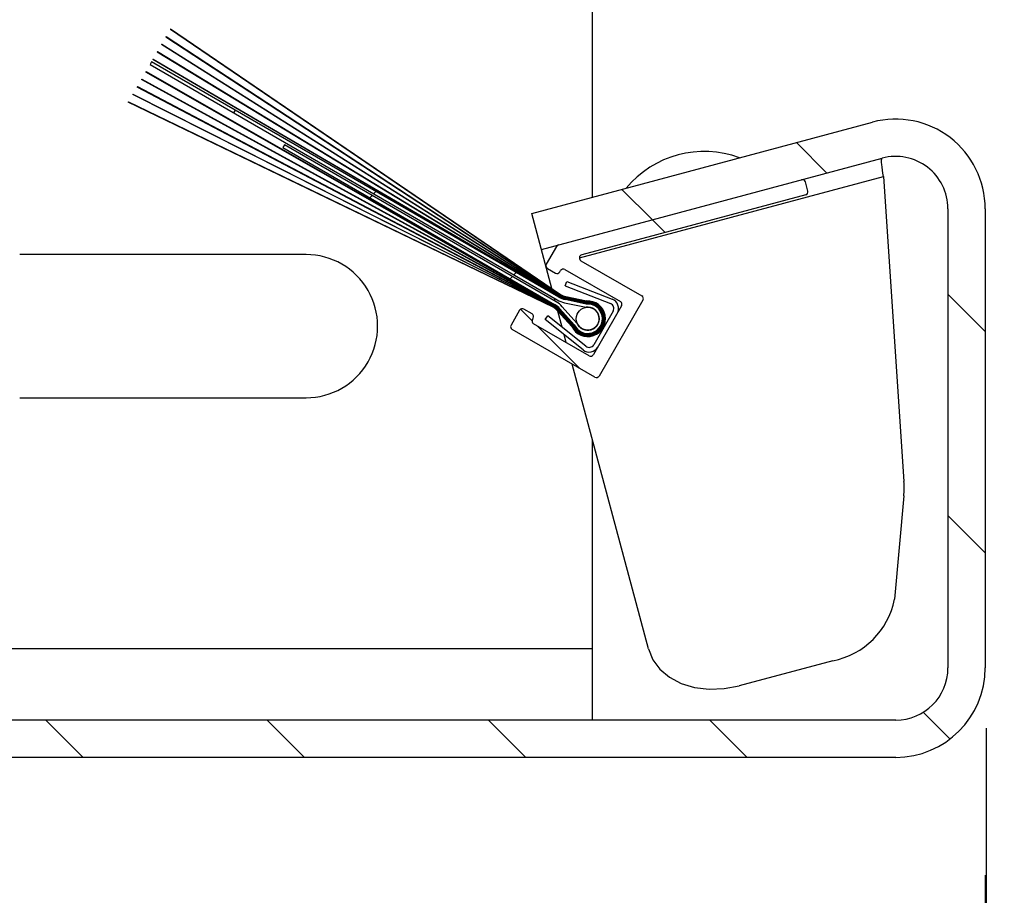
# Model space of a CAD drawing. Header units: inches. Extents: x 170 to 312, y 215 to 248.
# Tile 174 of 256: x 201.437 to 201.662, y 238.382 to 238.583. Entities that reach past the tile are written whole.
import ezdxf

# ---------------------------------------------------------------- set-up
doc = ezdxf.new("R2010")
doc.units = ezdxf.units.IN
doc.header["$LTSCALE"] = 0.25
doc.header["$MEASUREMENT"] = 0
for name, color, linetype in [('ANNOTATIONS', 1, 'Continuous'), ('DETAILS', 4, 'Continuous'), ('MOTOR LH', 7, 'Continuous')]:
    doc.layers.add(name, color=color, linetype=linetype)
doc.styles.add('ARIAL', font='arial.ttf', dxfattribs={"height": 0.09375})
doc.dimstyles.new('STANDARD$0', dxfattribs={"dimtxt": 0.09375, "dimasz": 0.09375, "dimexe": 0.03125, "dimexo": 0.046875, "dimgap": 0.09, "dimtad": 0, "dimtih": 1, "dimtoh": 1, "dimdec": 4, "dimzin": 0, "dimdsep": 46, "dimtxsty": 'ARIAL', "dimcen": 0.09, "dimadec": 0, "dimazin": 0, "dimtfac": 1, "dimtdec": 4, "dimtofl": 0, "dimtmove": 0, "dimatfit": 1, "dimfxl": 1, "dimtolj": 1, "dimtzin": 0, "dimarcsym": 0})
pattern_1 = [(45, (195.1059295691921, 235.7826082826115), (-0.02535731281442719, 0.02535731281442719), [])]

# ---------------------------------------------------------------- blocks, each defined once
blk = doc.blocks.new('*D37')
at = {"layer": 'ANNOTATIONS', "color": 0, "lineweight": -2, "transparency": 16777216}
for p, q in [((201.6581195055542, 238.420556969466), (201.6581195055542, 238.1541169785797)), ((201.2904444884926, 238.4191013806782), (201.2904444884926, 238.1541169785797)), ((201.1966944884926, 238.1853669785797), (201.1029444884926, 238.1853669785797)), ((201.7518695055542, 238.1853669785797), (201.8456195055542, 238.1853669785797))]:
    blk.add_line(p, q, dxfattribs=at)
at = {"layer": 'ANNOTATIONS', "color": 0, "transparency": 16777216}
for points in [[(201.1966944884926, 238.2009919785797), (201.1966944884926, 238.1697419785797), (201.2904444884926, 238.1853669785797)], [(201.7518695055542, 238.2009919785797), (201.7518695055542, 238.1697419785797), (201.6581195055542, 238.1853669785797)]]:
    blk.add_solid(points, dxfattribs=at)
at = {"layer": 'defpoints', "color": 0, "transparency": 16777216}
for p in [(201.6581195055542, 238.467431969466), (201.2904444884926, 238.4659763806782), (201.6581195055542, 238.1853669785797)]:
    blk.add_point(p, dxfattribs=at)
at = {"layer": 'ANNOTATIONS', "color": 0, "transparency": 16777216, "insert": (200.8498412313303, 238.1853669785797), "char_height": 0.09375, "attachment_point": 5, "style": 'ARIAL'}
blk.add_mtext('\\A1;5 1/4"', dxfattribs=at)
blk = doc.blocks.new('*D26')
at = {"layer": 'ANNOTATIONS', "color": 0, "lineweight": -2, "transparency": 16777216}
for p, q in [((201.6578922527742, 238.3869510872), (201.6579226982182, 238.1244383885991)), ((206.6583489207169, 238.3875310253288), (206.6583793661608, 238.1250183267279)), ((206.564625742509, 238.1562574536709), (204.7744839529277, 238.1560498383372)), ((201.7516690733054, 238.1556992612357), (203.5418108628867, 238.1559068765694))]:
    blk.add_line(p, q, dxfattribs=at)
at = {"layer": 'ANNOTATIONS', "color": 0, "transparency": 16777216}
for points in [[(206.5646239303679, 238.1718824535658), (206.5646275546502, 238.140632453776), (206.6583757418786, 238.1562683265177)], [(201.7516672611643, 238.1713242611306), (201.7516708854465, 238.1400742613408), (201.6579190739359, 238.1556883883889)]]:
    blk.add_solid(points, dxfattribs=at)
at = {"layer": 'defpoints', "color": 0, "transparency": 16777216}
for p in [(201.6578868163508, 238.4338260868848), (206.6583434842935, 238.4344060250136), (206.6583757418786, 238.1562683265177)]:
    blk.add_point(p, dxfattribs=at)
at = {"layer": 'ANNOTATIONS', "color": 0, "transparency": 16777216, "insert": (204.1581474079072, 238.1559783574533), "char_height": 0.09375, "attachment_point": 5, "style": 'ARIAL'}
blk.add_mtext('\\A1;OPENING WIDTH', dxfattribs=at)

msp = doc.modelspace()

# ---------------------------------------------------------------- hatches: boundary and pattern name
at = {"layer": 'MOTOR LH'}
h = msp.add_hatch(dxfattribs=at)
h.set_pattern_fill('ANSI31', color=256, scale=0.2868852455, style=0)
h.set_pattern_definition(pattern_1)
edge = h.paths.add_edge_path(flags=0)
edge.add_line((201.6342828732, 238.6142102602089), (201.5561879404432, 238.635135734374))
edge.add_line((201.5561879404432, 238.635135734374), (201.5539789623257, 238.6268917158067))
edge.add_line((201.5539789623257, 238.6268917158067), (201.6320738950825, 238.6059662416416))
edge.add_arc((201.6373828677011, 238.6257795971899), 0.02051229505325, 255.0000000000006, 360)
edge.add_line((201.6578951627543, 238.6257795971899), (201.6578951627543, 238.7040474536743))
edge.add_arc((201.6373828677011, 238.7040474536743), 0.02051229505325, 0, 90.00000000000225)
edge.add_line((201.6373828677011, 238.7245597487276), (201.3198009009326, 238.7245597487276))
edge.add_arc((201.3198009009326, 238.7040474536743), 0.02051229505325, 90.00000000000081, 180.0000000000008)
edge.add_line((201.2992886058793, 238.7040474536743), (201.2992886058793, 238.4429460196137))
edge.add_arc((201.3198009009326, 238.4429460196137), 0.02051229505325, 180, 270)
edge.add_line((201.3198009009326, 238.4224337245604), (201.3530795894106, 238.4224337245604))
edge.add_line((201.3530795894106, 238.4224337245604), (201.3530795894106, 238.430968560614))
edge.add_line((201.3530795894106, 238.430968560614), (201.3198009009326, 238.430968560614))
edge.add_arc((201.3198009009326, 238.4429460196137), 0.011977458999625, 179.9999999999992, 269.9999999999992, ccw=False)
edge.add_line((201.3078234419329, 238.4429460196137), (201.3078234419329, 238.7040474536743))
edge.add_arc((201.3198009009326, 238.7040474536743), 0.011977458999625, 90, 180, ccw=False)
edge.add_line((201.3198009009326, 238.716024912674), (201.6373828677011, 238.716024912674))
edge.add_arc((201.6373828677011, 238.7040474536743), 0.011977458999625, 0, 90, ccw=False)
edge.add_line((201.6493603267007, 238.7040474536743), (201.6493603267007, 238.62577959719))
edge.add_arc((201.6373828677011, 238.6257795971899), 0.011977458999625, 254.99999999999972, 360, ccw=False)
h = msp.add_hatch(dxfattribs=at)
h.set_pattern_fill('ANSI31', color=256, scale=0.2868852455, style=0)
h.set_pattern_definition(pattern_1)
edge = h.paths.add_edge_path(flags=0)
edge.add_line((201.5665082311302, 238.5184372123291), (201.5617874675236, 238.5194496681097))
edge.add_arc((201.5626898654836, 238.5236572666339), 0.004303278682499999, 239.99999999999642, 257.8952222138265, ccw=False)
edge.add_line((201.5605382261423, 238.5199305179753), (201.4712202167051, 238.5807441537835))
edge.add_line((201.4712202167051, 238.5807441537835), (201.4711588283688, 238.5806378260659))
edge.add_line((201.4711588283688, 238.5806378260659), (201.5605023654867, 238.5198684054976))
edge.add_arc((201.5626898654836, 238.5236572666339), 0.004374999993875, 239.9999999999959, 257.8952222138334)
edge.add_line((201.5617724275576, 238.5193795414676), (201.5665032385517, 238.5183649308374))
edge.add_arc((201.5668020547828, 238.5143679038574), 0.00400818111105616, -154.27545754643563, 94.27545754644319, ccw=False)
edge.add_line((201.5631911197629, 238.5126281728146), (201.5599470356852, 238.5162178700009))
edge.add_arc((201.5567011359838, 238.5132844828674), 0.004374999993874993, 42.10477778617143, 60.00000000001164)
edge.add_line((201.5588886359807, 238.5170733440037), (201.4615890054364, 238.5640624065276))
edge.add_line((201.4615890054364, 238.5640624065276), (201.4615276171, 238.56395607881))
edge.add_line((201.4615276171, 238.56395607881), (201.558852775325, 238.5170112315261))
edge.add_arc((201.5567011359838, 238.5132844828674), 0.004303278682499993, 42.10477778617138, 59.999999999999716, ccw=False)
edge.add_line((201.5598938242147, 238.5161697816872), (201.5631310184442, 238.5125877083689))
edge.add_arc((201.5668020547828, 238.5143679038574), 0.004079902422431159, 205.8701361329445, 454.1298638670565)
h = msp.add_hatch(dxfattribs=at)
h.set_pattern_fill('ANSI31', color=256, scale=0.2868852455, style=0)
h.set_pattern_definition(pattern_1)
edge = h.paths.add_edge_path(flags=0)
edge.add_line((201.5664983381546, 238.5182926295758), (201.5617573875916, 238.5193094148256))
edge.add_arc((201.5626898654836, 238.5236572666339), 0.00444672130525, 239.9999999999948, 257.8952222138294, ccw=False)
edge.add_line((201.5604665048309, 238.51980629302), (201.4702114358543, 238.5789968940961))
edge.add_line((201.4702114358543, 238.5789968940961), (201.4701503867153, 238.5788911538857))
edge.add_line((201.4701503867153, 238.5788911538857), (201.5604306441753, 238.5197441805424))
edge.add_arc((201.5626898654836, 238.5236572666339), 0.004518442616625, 239.9999999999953, 257.8952222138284)
edge.add_line((201.5617423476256, 238.5192392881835), (201.5664935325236, 238.5182203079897))
edge.add_arc((201.5668020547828, 238.5143679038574), 0.003864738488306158, -154.5787969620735, 94.57879696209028, ccw=False)
edge.add_line((201.563311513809, 238.5127088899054), (201.5600534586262, 238.5163140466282))
edge.add_arc((201.5567011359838, 238.5132844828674), 0.004518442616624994, 42.10477778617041, 59.99999999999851)
edge.add_line((201.5589603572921, 238.517197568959), (201.4625974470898, 238.5658090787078))
edge.add_line((201.4625974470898, 238.5658090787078), (201.4625363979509, 238.5657033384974))
edge.add_line((201.4625363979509, 238.5657033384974), (201.5589244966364, 238.5171354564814))
edge.add_arc((201.5567011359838, 238.5132844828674), 0.004446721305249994, 42.10477778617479, 59.99999999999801, ccw=False)
edge.add_line((201.5600002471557, 238.5162659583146), (201.5632512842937, 238.5126685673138))
edge.add_arc((201.5668020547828, 238.5143679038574), 0.003936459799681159, 205.5749599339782, 454.425040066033)
h = msp.add_hatch(dxfattribs=at)
h.set_pattern_fill('ANSI31', color=256, scale=0.2868852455, style=0)
h.set_pattern_definition(pattern_1)
edge = h.paths.add_edge_path(flags=0)
edge.add_line((201.5664888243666, 238.5181479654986), (201.5617273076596, 238.5191691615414))
edge.add_arc((201.5626898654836, 238.5236572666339), 0.004590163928, 239.99999999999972, 257.89522221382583, ccw=False)
edge.add_line((201.5603947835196, 238.5196820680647), (201.4692115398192, 238.577265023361))
edge.add_line((201.4692115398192, 238.577265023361), (201.4691507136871, 238.5771596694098))
edge.add_line((201.4691507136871, 238.5771596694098), (201.5603589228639, 238.5196199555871))
edge.add_arc((201.5626898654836, 238.5236572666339), 0.004661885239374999, 239.999999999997, 257.8952222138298)
edge.add_line((201.5617122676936, 238.5190990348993), (201.5664842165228, 238.5180756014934))
edge.add_arc((201.5668020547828, 238.5143679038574), 0.00372129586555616, -154.89963865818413, 94.89963865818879, ccw=False)
edge.add_line((201.5634321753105, 238.5127893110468), (201.5601598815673, 238.5164102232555))
edge.add_arc((201.5567011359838, 238.5132844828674), 0.004661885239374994, 42.10477778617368, 60.00000000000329)
edge.add_line((201.5590320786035, 238.5173217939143), (201.4635971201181, 238.5675405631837))
edge.add_line((201.4635971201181, 238.5675405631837), (201.463536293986, 238.5674352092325))
edge.add_line((201.463536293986, 238.5674352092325), (201.5589962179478, 238.5172596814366))
edge.add_arc((201.5567011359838, 238.5132844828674), 0.004590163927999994, 42.10477778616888, 60.0000000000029, ccw=False)
edge.add_line((201.5601066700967, 238.5163621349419), (201.5633718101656, 238.5127491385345))
edge.add_arc((201.5668020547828, 238.5143679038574), 0.003793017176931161, 205.2630739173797, 454.7369260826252)
h = msp.add_hatch(dxfattribs=at)
h.set_pattern_fill('ANSI31', color=256, scale=0.2868852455, style=0)
h.set_pattern_definition(pattern_1)
edge = h.paths.add_edge_path(flags=0)
edge.add_line((201.5664797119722, 238.518003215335), (201.5616972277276, 238.5190289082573))
edge.add_arc((201.5626898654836, 238.5236572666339), 0.00473360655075, 240.0000000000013, 257.8952222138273, ccw=False)
edge.add_line((201.5603230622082, 238.5195578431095), (201.468217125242, 238.5755426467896))
edge.add_line((201.468217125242, 238.5755426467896), (201.4681572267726, 238.5754388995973))
edge.add_line((201.4681572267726, 238.5754388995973), (201.5602872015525, 238.5194957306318))
edge.add_arc((201.5626898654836, 238.5236572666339), 0.004805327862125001, 239.9999999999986, 257.8952222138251)
edge.add_line((201.5616821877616, 238.5189587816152), (201.5664753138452, 238.5179308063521))
edge.add_arc((201.5668020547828, 238.5143679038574), 0.003577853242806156, -155.23973326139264, 95.2397332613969, ccw=False)
edge.add_line((201.5635531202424, 238.5128694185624), (201.5602663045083, 238.5165063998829))
edge.add_arc((201.5567011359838, 238.5132844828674), 0.004805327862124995, 42.1047777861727, 60.00000000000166)
edge.add_line((201.5591037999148, 238.5174460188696), (201.4645906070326, 238.5692613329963))
edge.add_line((201.4645906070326, 238.5692613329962), (201.4645307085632, 238.5691575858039))
edge.add_line((201.4645307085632, 238.5691575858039), (201.5590679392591, 238.5173839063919))
edge.add_arc((201.5567011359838, 238.5132844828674), 0.004733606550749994, 42.10477778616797, 60.00000000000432, ccw=False)
edge.add_line((201.5602130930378, 238.5164583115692), (201.5634926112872, 238.5128294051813))
edge.add_arc((201.5668020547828, 238.5143679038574), 0.003649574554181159, 204.9328395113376, 455.0671604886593)
h = msp.add_hatch(dxfattribs=at)
h.set_pattern_fill('ANSI31', color=256, scale=0.2868852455, style=0)
h.set_pattern_definition(pattern_1)
edge = h.paths.add_edge_path(flags=0)
edge.add_line((201.5636743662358, 238.5129491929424), (201.5603727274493, 238.5166025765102))
edge.add_arc((201.5567011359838, 238.5132844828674), 0.004948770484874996, 42.10477778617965, 60.00000000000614)
edge.add_line((201.5591755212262, 238.5175702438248), (201.4655805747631, 238.5709760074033))
edge.add_line((201.4655805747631, 238.5709760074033), (201.4655200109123, 238.5708711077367))
edge.add_line((201.4655200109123, 238.5708711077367), (201.5591396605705, 238.5175081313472))
edge.add_arc((201.5567011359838, 238.5132844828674), 0.004877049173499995, 42.10477778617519, 60.000000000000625, ccw=False)
edge.add_line((201.5603195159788, 238.5165544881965), (201.5636137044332, 238.5129093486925))
edge.add_arc((201.5668020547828, 238.5143679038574), 0.00350613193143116, 204.5823839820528, 455.4176160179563)
edge.add_line((201.5664710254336, 238.5178583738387), (201.5616671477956, 238.5188886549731))
edge.add_arc((201.5626898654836, 238.5236572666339), 0.0048770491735, 239.9999999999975, 257.8952222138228, ccw=False)
edge.add_line((201.5602513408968, 238.5194336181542), (201.4672278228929, 238.5738291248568))
edge.add_line((201.4672278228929, 238.5738291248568), (201.4671672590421, 238.5737242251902))
edge.add_line((201.4671672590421, 238.5737242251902), (201.5602154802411, 238.5193715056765))
edge.add_arc((201.5626898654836, 238.5236572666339), 0.004948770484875, 240.0000000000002, 257.895222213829)
edge.add_line((201.5616521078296, 238.5188185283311), (201.5664668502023, 238.5177859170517))
edge.add_arc((201.5668020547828, 238.5143679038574), 0.003434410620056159, -155.6010867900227, 95.60108679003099, ccw=False)
h = msp.add_hatch(dxfattribs=at)
h.set_pattern_fill('ANSI31', color=256, scale=0.2868852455, style=0)
h.set_pattern_definition(pattern_1)
edge = h.paths.add_edge_path(flags=0)
edge.add_line((201.4664994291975, 238.5725675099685), (201.5598210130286, 238.5186882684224))
edge.add_arc((201.5626898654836, 238.5236572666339), 0.00573770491, 239.9999999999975, 257.8952222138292)
edge.add_line((201.5614866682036, 238.5180471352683), (201.5664296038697, 238.5169870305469))
edge.add_arc((201.5668020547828, 238.5143679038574), 0.002645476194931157, -158.09343844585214, 98.09343844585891, ccw=False)
edge.add_line((201.5643475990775, 238.5133808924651), (201.560958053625, 238.5171315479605))
edge.add_arc((201.5567011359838, 238.5132844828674), 0.005737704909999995, 42.1047777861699, 60.00000000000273)
edge.add_line((201.5595699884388, 238.5182534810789), (201.4973046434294, 238.5542023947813))
edge.add_line((201.4973046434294, 238.5542023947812), (201.4969460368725, 238.5535812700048))
edge.add_line((201.4969460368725, 238.5535812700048), (201.5592113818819, 238.5176323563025))
edge.add_arc((201.5567011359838, 238.5132844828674), 0.005020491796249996, 42.104777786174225, 60.000000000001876, ccw=False)
edge.add_line((201.5604259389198, 238.5166506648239), (201.5637351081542, 238.5129889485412))
edge.add_arc((201.5668020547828, 238.5143679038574), 0.003362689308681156, 204.2095555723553, 455.7904444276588)
edge.add_line((201.5664627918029, 238.5177134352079), (201.5616370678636, 238.518748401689))
edge.add_arc((201.5626898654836, 238.5236572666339), 0.00502049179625, 239.9999999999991, 257.8952222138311, ccw=False)
edge.add_line((201.5601796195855, 238.5193093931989), (201.4668580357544, 238.573188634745))
edge.add_line((201.4668580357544, 238.573188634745), (201.4664994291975, 238.5725675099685))
h = msp.add_hatch(dxfattribs=at)
h.set_pattern_fill('ANSI31', color=256, scale=0.2868852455, angle=90.0000000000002, style=0)
h.set_pattern_definition([(135.0000000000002, (195.1059295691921, 235.7826082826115), (-0.0253573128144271, -0.02535731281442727), [])])
edge = h.paths.add_edge_path(flags=0)
edge.add_line((201.5561879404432, 238.5302183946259), (201.6342828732, 238.5511438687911))
edge.add_arc((201.6373828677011, 238.53957453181), 0.011977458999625, 0, 105.0000000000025, ccw=False)
edge.add_line((201.6493603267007, 238.53957453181), (201.6493603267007, 238.43441118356))
edge.add_arc((201.6373828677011, 238.43441118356), 0.011977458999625, 269.9999999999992, 360, ccw=False)
edge.add_line((201.6373828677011, 238.4224337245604), (201.3112660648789, 238.4224337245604))
edge.add_arc((201.3112660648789, 238.43441118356), 0.011977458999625, 179.9999999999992, 269.9999999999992, ccw=False)
edge.add_line((201.2992886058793, 238.43441118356), (201.2992886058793, 238.539411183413))
edge.add_line((201.2992886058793, 238.539411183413), (201.2907537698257, 238.539411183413))
edge.add_line((201.2907537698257, 238.539411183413), (201.2907537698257, 238.43441118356))
edge.add_arc((201.3112660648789, 238.43441118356), 0.02051229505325, 180, 270)
edge.add_line((201.3112660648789, 238.4138988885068), (201.6373828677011, 238.4138988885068))
edge.add_arc((201.6373828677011, 238.43441118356), 0.02051229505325, 270, 360)
edge.add_line((201.6578951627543, 238.43441118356), (201.6578951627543, 238.53957453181))
edge.add_arc((201.6373828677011, 238.53957453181), 0.02051229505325, 0, 105.0000000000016)
edge.add_line((201.6320738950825, 238.5593878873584), (201.5539789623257, 238.5384624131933))
edge.add_line((201.5539789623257, 238.5384624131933), (201.5561879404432, 238.5302183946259))
h = msp.add_hatch(dxfattribs=at)
h.set_pattern_fill('ANSI38', color=256, scale=0.2868852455, angle=90.0000000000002, style=0)
h.set_pattern_definition([(135.0000000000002, (195.1059295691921, 235.7826082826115), (-0.0253573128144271, -0.02535731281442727), []), (225.0000000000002, (195.1059295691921, 235.7826082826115), (-0.02535731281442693, -0.07607193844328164), [0.08965163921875, -0.05379098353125])])
edge = h.paths.add_edge_path(flags=0)
edge.add_arc((201.5602648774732, 238.5305682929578), 0.00071721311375, 104.9999999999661, 149.9999999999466)
edge.add_line((201.5596437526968, 238.5309268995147), (201.5573022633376, 238.5268713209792))
edge.add_arc((201.5579233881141, 238.5265127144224), 0.00071721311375, 150.0000000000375, 239.9999999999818)
edge.add_line((201.5575647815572, 238.5258915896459), (201.5594281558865, 238.5248157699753))
edge.add_arc((201.5597867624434, 238.5254368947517), 0.00071721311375, 239.999999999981, 329.999999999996)
edge.add_line((201.5604078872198, 238.5250782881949), (201.5605871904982, 238.5253888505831))
edge.add_arc((201.5612083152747, 238.5250302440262), 0.00071721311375, 60.000000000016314, 150.0000000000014, ccw=False)
edge.add_line((201.5615669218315, 238.5256513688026), (201.5742999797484, 238.5182999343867))
edge.add_arc((201.5739413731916, 238.5176788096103), 0.00071721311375, -29.999999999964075, 60.000000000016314, ccw=False)
edge.add_line((201.574562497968, 238.5173202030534), (201.5681075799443, 238.5061399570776))
edge.add_arc((201.5674864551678, 238.5064985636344), 0.00071721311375, 240.0000000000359, 329.9999999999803, ccw=False)
edge.add_line((201.567127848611, 238.505877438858), (201.5543947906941, 238.5132288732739))
edge.add_arc((201.5547533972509, 238.5138499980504), 0.00071721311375, 150.0000000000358, 240.00000000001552, ccw=False)
edge.add_line((201.5541322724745, 238.5142086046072), (201.5543115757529, 238.5145191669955))
edge.add_arc((201.5536904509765, 238.5148777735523), 0.00071721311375, 329.9999999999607, 420.0000000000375)
edge.add_line((201.5540490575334, 238.5154988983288), (201.5521856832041, 238.5165747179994))
edge.add_arc((201.5518270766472, 238.515953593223), 0.00071721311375, 60.00000000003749, 150.0000000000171)
edge.add_line((201.5512059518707, 238.5163121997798), (201.5492336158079, 238.5128960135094))
edge.add_arc((201.5498547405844, 238.5125374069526), 0.00071721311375, 150.0000000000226, 239.9999999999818)
edge.add_line((201.5494961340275, 238.5119162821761), (201.5684404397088, 238.5009787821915))
edge.add_arc((201.5687990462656, 238.5015999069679), 0.00071721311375, 240.0000000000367, 329.9999999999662)
edge.add_line((201.5694201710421, 238.501241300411), (201.5794611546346, 238.5186327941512))
edge.add_arc((201.5788400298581, 238.5189914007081), 0.00071721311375, 330.0000000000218, 419.9999999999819)
edge.add_line((201.579198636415, 238.5196125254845), (201.5652492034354, 238.5276662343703))
edge.add_arc((201.5656078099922, 238.5282873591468), 0.00071721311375, 104.9999999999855, 240.00000000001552, ccw=False)
edge.add_line((201.565422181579, 238.5289801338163), (201.6167541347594, 238.5427344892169))
edge.add_arc((201.6165685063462, 238.5434272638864), 0.00071721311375, 284.9999999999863, 375.0000000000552)
edge.add_line((201.6172612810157, 238.5436128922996), (201.616704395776, 238.5456912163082))
edge.add_arc((201.6160116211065, 238.545505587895), 0.00071721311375, 14.99999999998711, 105.0000000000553)
edge.add_line((201.6158259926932, 238.5461983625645), (201.56007924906, 238.5312610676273))

# ---------------------------------------------------------------- linework, layer by layer
at = {"layer": 'DETAILS'}
msp.add_ellipse((201.4786404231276, 238.5765726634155), major_axis=(0.2908345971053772, -0.002004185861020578), ratio=0.919728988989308, dxfattribs=at)
at = {"layer": 'MOTOR LH'}
for p, q in [((201.5678849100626, 238.5421885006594), (201.5678849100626, 238.6231656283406)), ((201.4712202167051, 238.5807441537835), (201.4711588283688, 238.5806378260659)), ((201.5605023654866, 238.5198684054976), (201.4711588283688, 238.5806378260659)), ((201.4712202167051, 238.5807441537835), (201.5605382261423, 238.5199305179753)), ((201.4702114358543, 238.5789968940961), (201.4701503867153, 238.5788911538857)), ((201.5604306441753, 238.5197441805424), (201.4701503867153, 238.5788911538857)), ((201.4702114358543, 238.5789968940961), (201.5604665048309, 238.51980629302)), ((201.4692115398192, 238.577265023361), (201.4691507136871, 238.5771596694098)), ((201.5603589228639, 238.5196199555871), (201.4691507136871, 238.5771596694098)), ((201.4692115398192, 238.577265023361), (201.5603947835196, 238.5196820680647)), ((201.4672278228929, 238.5738291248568), (201.4671672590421, 238.5737242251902)), ((201.5602154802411, 238.5193715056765), (201.4671672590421, 238.5737242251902)), ((201.4672278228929, 238.5738291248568), (201.5602513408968, 238.5194336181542)), ((201.468217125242, 238.5755426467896), (201.4681572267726, 238.5754388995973)), ((201.5602872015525, 238.5194957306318), (201.4681572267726, 238.5754388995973)), ((201.468217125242, 238.5755426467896), (201.5603230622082, 238.5195578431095)), ((201.4668580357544, 238.573188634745), (201.4664994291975, 238.5725675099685)), ((201.4664994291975, 238.5725675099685), (201.5598210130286, 238.5186882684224)), ((201.5601796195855, 238.5193093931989), (201.4668580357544, 238.573188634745)), ((201.4645906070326, 238.5692613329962), (201.4645307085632, 238.5691575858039)), ((201.5590679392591, 238.5173839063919), (201.4645307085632, 238.5691575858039)), ((201.4645906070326, 238.5692613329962), (201.5591037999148, 238.5174460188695)), ((201.4655805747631, 238.5709760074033), (201.4655200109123, 238.5708711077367)), ((201.5591396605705, 238.5175081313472), (201.4655200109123, 238.5708711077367)), ((201.4655805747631, 238.5709760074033), (201.5591755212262, 238.5175702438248)), ((201.4635971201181, 238.5675405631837), (201.463536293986, 238.5674352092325)), ((201.5589962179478, 238.5172596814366), (201.463536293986, 238.5674352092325)), ((201.4635971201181, 238.5675405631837), (201.5590320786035, 238.5173217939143)), ((201.4625974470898, 238.5658090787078), (201.4625363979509, 238.5657033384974)), ((201.5589244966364, 238.5171354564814), (201.4625363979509, 238.5657033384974)), ((201.4625974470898, 238.5658090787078), (201.5589603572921, 238.517197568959)), ((201.4615890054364, 238.5640624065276), (201.4615276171, 238.56395607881)), ((201.558852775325, 238.5170112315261), (201.4615276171, 238.56395607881)), ((201.4615890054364, 238.5640624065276), (201.5588886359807, 238.5170733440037)), ((201.5539789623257, 238.5384624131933), (201.6320738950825, 238.5593878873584)), ((201.4973046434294, 238.5542023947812), (201.4969460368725, 238.5535812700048)), ((201.4969460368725, 238.5535812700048), (201.5592113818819, 238.5176323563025)), ((201.5595699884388, 238.5182534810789), (201.4973046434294, 238.5542023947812)), ((201.5561879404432, 238.5302183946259), (201.6342828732, 238.5511438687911)), ((201.5648905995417, 238.5282854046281), (201.6345651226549, 238.5469546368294)), ((201.6345651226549, 238.5469546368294), (201.6392700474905, 238.4771227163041)), ((201.6172612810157, 238.5436128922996), (201.616704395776, 238.5456912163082)), ((201.6167541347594, 238.5427344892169), (201.565422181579, 238.5289801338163)), ((201.6493603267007, 238.53957453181), (201.6493603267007, 238.43441118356)), ((201.6578951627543, 238.53957453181), (201.6578951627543, 238.43441118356)), ((201.5585889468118, 238.5212577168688), (201.5539789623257, 238.5384624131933)), ((201.5596437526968, 238.5309268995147), (201.5573022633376, 238.5268713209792)), ((201.5022599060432, 238.5290743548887), (201.4366349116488, 238.5290743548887)), ((201.557254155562, 238.5262392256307), (201.5572597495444, 238.5262407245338)), ((201.5652492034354, 238.5276662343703), (201.579198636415, 238.5196125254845)), ((201.5575647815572, 238.5258915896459), (201.5594281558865, 238.5248157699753)), ((201.5604078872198, 238.5250782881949), (201.5605871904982, 238.5253888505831)), ((201.5615669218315, 238.5256513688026), (201.5742999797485, 238.5182999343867)), ((201.5616522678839, 238.5218894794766), (201.562043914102, 238.5228914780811)), ((201.5616522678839, 238.5218894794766), (201.5720401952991, 238.5178292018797)), ((201.562043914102, 238.5228914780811), (201.5724318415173, 238.5188312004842)), ((201.5586604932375, 238.5209907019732), (201.5586177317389, 238.5211502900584)), ((201.5587293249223, 238.5207338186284), (201.5586887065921, 238.5208854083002)), ((201.558795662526, 238.5204862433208), (201.5587569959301, 238.5206305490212)), ((201.5588596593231, 238.5202474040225), (201.5588228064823, 238.5203849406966)), ((201.5589154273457, 238.5200392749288), (201.5588863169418, 238.520147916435)), ((201.5664935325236, 238.5182203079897), (201.5617423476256, 238.5192392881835)), ((201.5617573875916, 238.5193094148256), (201.5664983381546, 238.5182926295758)), ((201.5665032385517, 238.5183649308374), (201.5617724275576, 238.5193795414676)), ((201.5617874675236, 238.5194496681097), (201.5665082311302, 238.5184372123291)), ((201.5593617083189, 238.5183737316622), (201.5591779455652, 238.5190595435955)), ((201.5596630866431, 238.5172489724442), (201.5596334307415, 238.5173596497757)), ((201.5597245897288, 238.5170194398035), (201.5596934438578, 238.5171356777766)), ((201.5643475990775, 238.5133808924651), (201.560958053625, 238.5171315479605)), ((201.5614866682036, 238.5180471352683), (201.5664296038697, 238.5169870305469)), ((201.5664627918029, 238.5177134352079), (201.5616370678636, 238.518748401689)), ((201.5664668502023, 238.5177859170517), (201.5616521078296, 238.5188185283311)), ((201.5616671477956, 238.5188886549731), (201.5664710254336, 238.5178583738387)), ((201.5664753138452, 238.5179308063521), (201.5616821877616, 238.5189587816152)), ((201.5616972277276, 238.5190289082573), (201.5664797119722, 238.518003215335)), ((201.5664842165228, 238.5180756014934), (201.5617122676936, 238.5190990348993)), ((201.5617273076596, 238.5191691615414), (201.5664888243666, 238.5181479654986)), ((201.574562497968, 238.5173202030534), (201.5681075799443, 238.5061399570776)), ((201.5794611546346, 238.5186327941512), (201.5694201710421, 238.501241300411)), ((201.5512059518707, 238.5163121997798), (201.5492336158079, 238.5128960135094)), ((201.5540490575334, 238.5154988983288), (201.552185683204, 238.5165747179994)), ((201.5570234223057, 238.5141957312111), (201.5576953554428, 238.5150359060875)), ((201.5664056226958, 238.5080698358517), (201.5576953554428, 238.5150359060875)), ((201.5597896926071, 238.5167764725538), (201.5597566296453, 238.5168998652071)), ((201.5598595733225, 238.5165156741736), (201.5598239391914, 238.5166486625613)), ((201.5631310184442, 238.5125877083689), (201.5598938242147, 238.5161697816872)), ((201.5599361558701, 238.5162298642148), (201.5598968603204, 238.5163765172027)), ((201.5599470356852, 238.5162178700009), (201.5631911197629, 238.5126281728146)), ((201.5609544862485, 238.5124294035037), (201.5599768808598, 238.5160778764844)), ((201.5632512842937, 238.5126685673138), (201.5600002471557, 238.5162659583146)), ((201.5600534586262, 238.5163140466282), (201.563311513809, 238.5127088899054)), ((201.5633718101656, 238.5127491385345), (201.5601066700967, 238.5163621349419)), ((201.5601598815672, 238.5164102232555), (201.5634321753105, 238.5127893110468)), ((201.5634926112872, 238.5128294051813), (201.5602130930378, 238.5164583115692)), ((201.5602663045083, 238.5165063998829), (201.5635531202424, 238.5128694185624)), ((201.5636137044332, 238.5129093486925), (201.5603195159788, 238.5165544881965)), ((201.5603727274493, 238.5166025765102), (201.5636743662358, 238.5129491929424)), ((201.5604259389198, 238.5166506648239), (201.5637351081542, 238.5129889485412)), ((201.5726349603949, 238.5161332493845), (201.5681717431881, 238.508402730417)), ((201.5541322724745, 238.5142086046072), (201.5543115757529, 238.5145191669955)), ((201.567127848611, 238.505877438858), (201.554394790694, 238.5132288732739)), ((201.5657336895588, 238.5072296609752), (201.5570234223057, 238.5141957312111)), ((201.5684404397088, 238.5009787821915), (201.5494961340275, 238.5119162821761)), ((201.5619015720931, 238.5088948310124), (201.56142427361, 238.5106761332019)), ((201.5807046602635, 238.4387207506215), (201.563214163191, 238.5039961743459)), ((201.4366349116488, 238.4962618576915), (201.5022599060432, 238.4962618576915)), ((201.5678849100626, 238.4224337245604), (201.5678849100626, 238.4865647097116)), ((201.6392305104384, 238.4737653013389), (201.6371090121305, 238.4501003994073)), ((201.3710099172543, 238.4388399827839), (201.5678849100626, 238.4388399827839)), ((201.6229850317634, 238.4360401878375), (201.6015264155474, 238.4302903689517)), ((201.6373828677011, 238.4224337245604), (201.3112660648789, 238.4224337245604)), ((201.6373828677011, 238.4138988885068), (201.3112660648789, 238.4138988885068))]:
    msp.add_line(p, q, dxfattribs=at)
at = {"layer": 'MOTOR LH', "flags": 128}
msp.add_lwpolyline([(201.5807046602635, 238.4387207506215), (201.5817207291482, 238.4362598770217), (201.5833633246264, 238.4340719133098), (201.585569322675, 238.4322409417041), (201.5882539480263, 238.4308373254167), (201.5913140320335, 238.4299150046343), (201.5946319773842, 238.4295094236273), (201.5980802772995, 238.4296361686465), (201.6015264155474, 238.4302903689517)], dxfattribs=at)
at = {"layer": 'MOTOR LH'}
msp.add_circle((201.5668020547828, 238.5143679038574), 0.002611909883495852, dxfattribs=at)
for centre, radius, start, end in [((201.6373828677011, 238.53957453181), 0.0205122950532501, 0, 104.9999999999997), ((201.5934991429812, 238.5295260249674), 0.02316374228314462, 69.51065674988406, 140.4893659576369), ((201.6373828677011, 238.53957453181), 0.01197745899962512, 0, 105.0000000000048), ((201.6160116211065, 238.545505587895), 0.0007172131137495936, 15.00000000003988, 105.0000000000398), ((201.6165685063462, 238.5434272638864), 0.0007172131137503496, 285.0000000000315, 15.00000000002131), ((201.5602648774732, 238.5305682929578), 0.0007172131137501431, 104.9999999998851, 149.9999999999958), ((201.5022599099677, 238.5126681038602), 0.01640624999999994, 269.9999999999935, 90), ((201.5656078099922, 238.5282873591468), 0.0007172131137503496, 105.0000000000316, 240.0000000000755), ((201.5579233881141, 238.5265127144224), 0.0007172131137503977, 150.0000000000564, 240.0000000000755), ((201.5597867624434, 238.5254368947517), 0.0007172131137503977, 239.999999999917, 329.9999999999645), ((201.5612083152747, 238.5250302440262), 0.0007172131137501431, 60.00000000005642, 149.9999999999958), ((201.5626898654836, 238.5236572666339), 0.005020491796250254, 240.000000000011, 257.8952222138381), ((201.5626898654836, 238.5236572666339), 0.004948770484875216, 239.9999999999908, 257.8952222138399), ((201.5626898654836, 238.5236572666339), 0.004877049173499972, 239.9999999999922, 257.8952222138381), ((201.5626898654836, 238.5236572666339), 0.004805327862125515, 240.0000000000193, 257.8952222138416), ((201.5626898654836, 238.5236572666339), 0.004733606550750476, 239.9999999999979, 257.8952222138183), ((201.5626898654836, 238.5236572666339), 0.004661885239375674, 240.0000000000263, 257.8952222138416), ((201.5626898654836, 238.5236572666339), 0.004590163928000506, 240.0000000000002, 257.8952222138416), ((201.5626898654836, 238.5236572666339), 0.004518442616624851, 239.9999999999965, 257.8952222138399), ((201.5626898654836, 238.5236572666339), 0.004446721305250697, 240.0000000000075, 257.8952222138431), ((201.5626898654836, 238.5236572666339), 0.004374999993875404, 240.0000000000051, 257.8952222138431), ((201.5626898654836, 238.5236572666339), 0.004303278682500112, 240.000000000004, 257.8952222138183), ((201.5788400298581, 238.518991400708), 0.0007172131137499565, 330.0000000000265, 60.00000000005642), ((201.5567011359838, 238.5132844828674), 0.004303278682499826, 42.10477778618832, 60.00000000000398), ((201.5567011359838, 238.5132844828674), 0.004374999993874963, 42.1047777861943, 60.00000000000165), ((201.5567011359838, 238.5132844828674), 0.004446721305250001, 42.1047777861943, 60.00000000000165), ((201.5567011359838, 238.5132844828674), 0.004518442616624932, 42.10477778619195, 59.99999999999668), ((201.5567011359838, 238.5132844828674), 0.00459016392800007, 42.10477778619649, 59.9999999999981), ((201.5567011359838, 238.5132844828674), 0.004661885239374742, 42.10477778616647, 59.99999999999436), ((201.5567011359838, 238.5132844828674), 0.00473360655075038, 42.10477778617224, 59.9999999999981), ((201.5567011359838, 238.5132844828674), 0.004805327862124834, 42.10477778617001, 60.00000000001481), ((201.5567011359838, 238.5132844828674), 0.004877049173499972, 42.10477778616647, 60.00000000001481), ((201.5567011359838, 238.5132844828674), 0.004948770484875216, 42.10477778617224, 60.00000000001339), ((201.5567011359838, 238.5132844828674), 0.005020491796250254, 42.10477778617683, 60.00000000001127), ((201.5567011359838, 238.5132844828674), 0.00573770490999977, 42.10477778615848, 59.99999999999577), ((201.5626898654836, 238.5236572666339), 0.005737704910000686, 240.0000000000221, 257.8952222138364), ((201.5668020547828, 238.5143679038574), 0.004079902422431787, 205.8701361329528, 94.12986386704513), ((201.5668020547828, 238.5143679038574), 0.004008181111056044, 205.724542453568, 94.27545754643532), ((201.5668020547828, 238.5143679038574), 0.003936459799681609, 205.5749599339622, 94.42504006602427), ((201.5668020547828, 238.5143679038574), 0.003864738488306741, 205.4212030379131, 94.57879696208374), ((201.5668020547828, 238.5143679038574), 0.003793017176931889, 205.2630739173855, 94.7369260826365), ((201.5668020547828, 238.5143679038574), 0.003721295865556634, 205.1003613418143, 94.89963865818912), ((201.5668020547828, 238.5143679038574), 0.003649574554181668, 204.9328395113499, 95.06716048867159), ((201.5668020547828, 238.5143679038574), 0.003577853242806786, 204.7602667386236, 95.23973326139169), ((201.5668020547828, 238.5143679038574), 0.003506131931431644, 204.5823839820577, 95.41761601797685), ((201.5668020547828, 238.5143679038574), 0.003434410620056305, 204.398913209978, 95.60108679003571), ((201.5668020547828, 238.5143679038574), 0.00336268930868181, 204.2095555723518, 95.79044442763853), ((201.5668020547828, 238.5143679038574), 0.002645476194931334, 201.9065615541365, 98.09343844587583), ((201.5716088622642, 238.5167256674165), 0.00118483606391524, 329.9999999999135, 68.65120948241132), ((201.5716088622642, 238.5167256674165), 0.002260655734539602, 329.9999999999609, 68.65120948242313), ((201.5739413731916, 238.5176788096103), 0.0007172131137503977, 329.9999999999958, 60.00000000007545), ((201.5518270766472, 238.515953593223), 0.0007172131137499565, 60.00000000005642, 150.0000000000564), ((201.5536904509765, 238.5148777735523), 0.0007172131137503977, 329.9999999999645, 60.00000000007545), ((201.5498547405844, 238.5125374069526), 0.0007172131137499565, 150.0000000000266, 239.9999999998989), ((201.5547533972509, 238.5138499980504), 0.0007172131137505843, 150.0000000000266, 240.0000000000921), ((201.5671456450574, 238.508995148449), 0.001184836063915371, 231.3487905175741, 330.0000000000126), ((201.5671456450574, 238.508995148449), 0.002260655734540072, 231.348790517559, 330.000000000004), ((201.5674864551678, 238.5064985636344), 0.0007172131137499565, 240.0000000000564, 330.0000000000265), ((201.5687990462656, 238.5015999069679), 0.0007172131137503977, 239.999999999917, 329.9999999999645), ((201.617875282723, 238.4756957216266), 0.02144230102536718, 354.8347477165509, 3.81587990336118), ((201.6195894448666, 238.4535753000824), 0.01786085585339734, 280.9593984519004, 348.7813302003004), ((201.6373828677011, 238.43441118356), 0.0205122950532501, 270, 0), ((201.6373828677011, 238.43441118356), 0.01197745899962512, 270, 0)]:
    msp.add_arc(centre, radius, start, end, dxfattribs=at)
msp.add_open_spline([(201.6345651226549, 238.5469546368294), (201.6344171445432, 238.5479599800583), (201.6341339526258, 238.5498839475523), (201.6341206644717, 238.5509806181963), (201.6342452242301, 238.5511059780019), (201.6342828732, 238.5511438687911)], degree=3, knots=[0, 0, 0, 0, 0.4329816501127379, 0.828615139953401, 1, 1, 1, 1], dxfattribs=at)

# ---------------------------------------------------------------- dimensions: what is measured, and where the dimension line sits
at = {"layer": 'ANNOTATIONS'}
dim = msp.add_linear_dim(base=(201.6581195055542, 238.1853669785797), p1=(201.2904444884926, 238.4659763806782), p2=(201.6581195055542, 238.467431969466), text='5 1/4"', dimstyle='STANDARD$0', dxfattribs=at)
dim.commit()
dim.dimension.update_dxf_attribs({"geometry": '*D37', "text_midpoint": (200.8498412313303, 238.1853669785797), "dimtype": 160})
dim = msp.add_aligned_dim(p1=(201.6578868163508, 238.4338260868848), p2=(206.6583434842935, 238.4344060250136), distance=-0.2781377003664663, text='OPENING WIDTH', dimstyle='STANDARD$0', dxfattribs=at)
dim.commit()
dim.dimension.update_dxf_attribs({"geometry": '*D26', "text_midpoint": (204.1581474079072, 238.1559783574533)})

doc.saveas('drawing.dxf')
